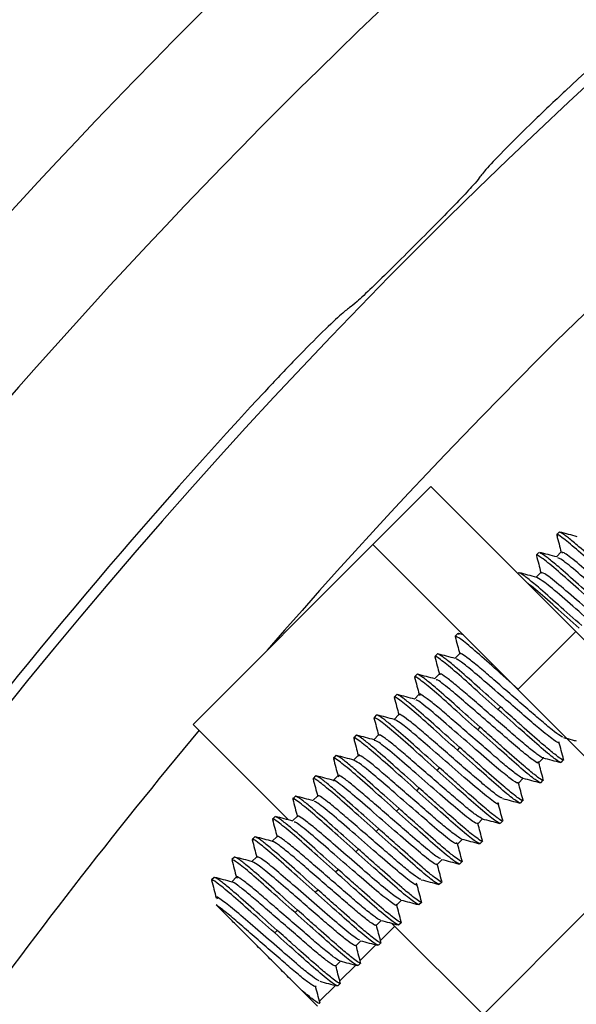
# Model space of a CAD drawing. Header units: millimetres. Extents: x 0 to 594, y 0 to 420.
# Tile 42 of 60: x 357.98 to 362.5, y 297.52 to 305.51. Entities that reach past the tile are written whole.
import ezdxf

# ---------------------------------------------------------------- set-up
doc = ezdxf.new("R2010")
doc.units = ezdxf.units.MM
doc.linetypes.add('CENTERX2', pattern=[20.32, 12.7, -2.54, 2.54, -2.54])
doc.layers.add('SLD-0', color=7, linetype='Continuous')
doc.styles.add('SLDTEXTSTYLE0', font='TXT', dxfattribs={"width": 0.75})
doc.dimstyles.new('SLDDIMSTYLE2', dxfattribs={"dimtxt": 3.5, "dimasz": 3.2, "dimexe": 0, "dimexo": 0.0625, "dimgap": 0.875, "dimtad": 1, "dimdec": 1, "dimlfac": 3, "dimrnd": 1e-09, "dimzin": 12, "dimdsep": 46, "dimtxsty": 'SLDTEXTSTYLE0', "dimsah": 1, "dimcen": 0.09, "dimadec": 0, "dimazin": 3, "dimtfac": 1, "dimtdec": 1, "dimtofl": 0, "dimtmove": 0, "dimatfit": 3, "dimfxl": 1, "dimfrac": 2, "dimtolj": 1, "dimtzin": 12, "dimarcsym": 0})

# ---------------------------------------------------------------- blocks, each defined once
blk = doc.blocks.new('_D_6')
at = {"layer": 'SLD-0', "color": 7, "transparency": 16777216}
for p, q in [((393.0035, 331.2437), (321.5046, 331.2437)), ((322.5046, 210.5237), (322.5046, 331.2437)), ((310.6812, 276.7025), (310.6812, 277.7689)), ((310.6812, 277.7689), (316.2374, 277.7689)), ((316.2374, 277.7689), (316.2374, 276.7025)), ((310.6812, 265.065), (310.6812, 263.9985)), ((316.2374, 263.9985), (316.2374, 265.065)), ((310.6812, 263.9985), (316.2374, 263.9985)), ((393.0035, 210.5237), (321.5046, 210.5237))]:
    blk.add_line(p, q, dxfattribs=at)
for points in [[(322.5046, 331.2437), (321.9546, 328.0437), (323.0546, 328.0437)], [(322.5046, 210.5237), (323.0546, 213.7237), (321.9546, 213.7237)]]:
    blk.add_solid(points, dxfattribs=at)
at = {"layer": 'SLD-0', "color": 7, "transparency": 16777216, "char_height": 3.5, "attachment_point": 1, "rotation": 90, "style": 'SLDTEXTSTYLE0'}
for s, insert in [('362.2', (317.9929, 267.7042)), ('14.26', (311.7257, 265.065)), ('%%c', (317.9929, 262.4257))]:
    blk.add_mtext(s, dxfattribs=dict(at, insert=insert))

msp = doc.modelspace()

# ---------------------------------------------------------------- linework, layer by layer
at = {"color": 7, "linetype": 'Continuous', "lineweight": 25}
for p, q in [((360.8499, 301.251), (361.3213, 301.7225)), ((361.3213, 301.7225), (362.4998, 300.5439)), ((362.3643, 301.3512), (362.3437, 301.3306)), ((359.3886, 299.7897), (360.8499, 301.251)), ((362.0284, 300.0725), (360.8499, 301.251)), ((362.1993, 301.1862), (362.1787, 301.1656)), ((362.3814, 301.1897), (362.3415, 301.1498)), ((362.0343, 301.0212), (362.0284, 301.0153)), ((362.2164, 301.0247), (362.1765, 300.9848)), ((361.5393, 300.5263), (361.5187, 300.5056)), ((361.5513, 300.5196), (361.5393, 300.5263)), ((361.5856, 300.5153), (361.5442, 300.5263)), ((362.4998, 300.5439), (362.0284, 300.0725)), ((362.4998, 300.5439), (363.6783, 299.3654)), ((361.3743, 300.3613), (361.3537, 300.3406)), ((361.5565, 300.3648), (361.5166, 300.3249)), ((361.2094, 300.1963), (361.1887, 300.1757)), ((361.3915, 300.1998), (361.3516, 300.1599)), ((361.0444, 300.0313), (361.0237, 300.0107)), ((361.2265, 300.0348), (361.1866, 299.9949)), ((363.2069, 298.894), (362.0284, 300.0725)), ((360.8794, 299.8663), (360.8587, 299.8457)), ((361.0615, 299.8698), (361.0216, 299.8299)), ((361.8664, 299.9105), (361.887, 299.9311)), ((359.3886, 299.7897), (360.1649, 299.0134)), ((361.7014, 299.7455), (361.722, 299.7661)), ((360.7144, 299.7013), (360.6938, 299.6807)), ((360.8965, 299.7048), (360.8566, 299.6649)), ((361.5364, 299.5805), (361.557, 299.6011)), ((360.5494, 299.5363), (360.5288, 299.5157)), ((360.7315, 299.5398), (360.6916, 299.4999)), ((362.1969, 299.4768), (362.2368, 299.5167)), ((362.379, 299.4803), (362.3996, 299.501)), ((361.3714, 299.4155), (361.392, 299.4361)), ((360.3844, 299.3713), (360.3638, 299.3507)), ((360.5665, 299.3748), (360.5266, 299.3349)), ((362.0319, 299.3118), (362.0718, 299.3517)), ((362.214, 299.3153), (362.2347, 299.336)), ((361.2064, 299.2505), (361.227, 299.2711)), ((360.2194, 299.2063), (360.1988, 299.1857)), ((360.4015, 299.2098), (360.3616, 299.1699)), ((362.049, 299.1503), (362.0697, 299.171)), ((361.0414, 299.0855), (361.062, 299.1062)), ((360.0544, 299.0413), (360.0338, 299.0207)), ((360.2365, 299.0448), (360.1966, 299.0049)), ((361.7019, 298.9819), (361.7418, 299.0217)), ((361.884, 298.9854), (361.9047, 299.006)), ((360.8764, 298.9205), (360.897, 298.9412)), ((358.4929, 294.18), (363.1516, 298.8387)), ((359.8894, 298.8763), (359.8688, 298.8557)), ((360.0715, 298.8798), (360.0316, 298.8399)), ((361.5369, 298.8169), (361.5768, 298.8568)), ((361.7191, 298.8204), (361.7397, 298.841)), ((360.7114, 298.7555), (360.7321, 298.7762)), ((359.7244, 298.7114), (359.7038, 298.6907)), ((359.9065, 298.7149), (359.8666, 298.675)), ((361.372, 298.6519), (361.4119, 298.6918)), ((361.5541, 298.6554), (361.5747, 298.676)), ((360.5464, 298.5906), (360.5671, 298.6112)), ((359.5594, 298.5464), (359.5388, 298.5257)), ((359.7415, 298.5499), (359.7017, 298.51)), ((361.3891, 298.4904), (361.4097, 298.511)), ((360.3814, 298.4256), (360.4021, 298.4462)), ((361.042, 298.3219), (361.0819, 298.3618)), ((360.2165, 298.2606), (360.2371, 298.2812)), ((361.2241, 298.3254), (361.2447, 298.346)), ((360.877, 298.1569), (360.9169, 298.1968)), ((360.0515, 298.0956), (360.0721, 298.1162)), ((360.9109, 298.0355), (361.0269, 298.1514)), ((361.0048, 298.1735), (361.7456, 297.4327)), ((361.0591, 298.1604), (361.0797, 298.181)), ((360.712, 297.9919), (360.7519, 298.0318)), ((360.7459, 297.8705), (360.8747, 297.9992)), ((360.8941, 297.9954), (360.9147, 298.016)), ((360.547, 297.8269), (360.5869, 297.8668)), ((360.5809, 297.7055), (360.7097, 297.8342)), ((360.7291, 297.8304), (360.7497, 297.851)), ((360.3991, 297.5004), (360.2641, 297.6355)), ((360.416, 297.5405), (360.5447, 297.6692)), ((360.5641, 297.6654), (360.5847, 297.686))]:
    msp.add_line(p, q, dxfattribs=at)
for centre, radius, start, end in [((394.0036, 270.8837), 58.7667, 92.55717, 174.912971), ((394.0036, 270.8837), 58.5, 92.55717, 175.007611), ((394.0036, 270.8837), 58.3429, 92.55717, 175.063815), ((394.0036, 270.8837), 53.3319, 90.77965, 177.08672), ((394.0036, 270.8837), 53.2914, 94.09193, 175.90807), ((394.0036, 270.8837), 58.3333, 118.931939, 151.068061), ((394.0036, 270.8837), 58, 118.954572, 151.045428), ((394.0035, 270.8837), 52.3228, 115.44798, 154.55202), ((394.0035, 270.8837), 51.8228, 115.44798, 154.55202), ((394.0036, 270.8837), 52.7398, 121.89318, 148.10683), ((394.0036, 270.8837), 52.653, 121.8985, 148.10151), ((394.0035, 270.8837), 48.9551, 117.97409, 152.02591), ((394.0035, 270.8837), 47.9557, 117.97409, 152.02591), ((394.0035, 270.8837), 46.4469, 121.4175, 132.8551), ((394.0035, 270.8837), 46.3614, 121.5704, 148.4296), ((394.0035, 270.8837), 45.0289, 121.5704, 139.05655), ((394.0035, 270.8837), 46.4469, 137.1449, 148.5825), ((394.0035, 270.8837), 45.0289, 140.14349, 148.4296)]:
    msp.add_arc(centre, radius, start, end, dxfattribs=at)
for points, knots in [([(362.4128, 304.9328), (362.3243, 304.8497), (362.1473, 304.6834), (361.9245, 304.4619), (361.7624, 304.292), (361.7298, 304.2489), (361.7135, 304.2273)], [0, 0, 0, 0, 0.249977, 0.49988, 0.749733, 1, 1, 1, 1]), ([(361.7135, 304.2273), (361.7013, 304.2112), (361.6769, 304.1789), (361.5562, 304.0508), (361.3917, 303.8821), (361.1992, 303.6883), (361.0054, 303.4958), (360.8366, 303.3312), (360.7084, 303.2104), (360.6761, 303.1859), (360.6599, 303.1737)], [0, 0, 0, 0, 0.124978, 0.249949, 0.37492, 0.499898, 0.624888, 0.749897, 0.874932, 1, 1, 1, 1]), ([(361.3612, 296.0014), (362.7667, 297.405), (365.2766, 299.9116), (367.783, 302.4216), (368.8859, 303.526)], [0, 0, 0, 0, 0.559999, 1, 1, 1, 1]), ([(360.6599, 303.1737), (360.6383, 303.1574), (360.5952, 303.1249), (360.4255, 302.963), (360.204, 302.7401), (360.0377, 302.563), (359.9544, 302.4744)], [0, 0, 0, 0, 0.249981, 0.499888, 0.749739, 1, 1, 1, 1]), ([(362.8563, 300.9004), (362.7905, 300.9591), (362.6608, 301.0745), (362.4932, 301.2235), (362.3816, 301.3126), (362.3341, 301.3451), (362.3477, 301.3229), (362.3506, 301.3182)], [0, 0, 0, 0, 0.236484, 0.465594, 0.704149, 0.936595, 1, 1, 1, 1]), ([(362.3437, 301.3255), (362.35, 301.3018), (362.3621, 301.2561), (362.3742, 301.2104), (362.3801, 301.1884)], [0, 0, 0, 0, 0.517399, 1, 1, 1, 1]), ([(362.8769, 300.9211), (362.8121, 300.9788), (362.6824, 301.0943), (362.5514, 301.2104), (362.4632, 301.2848), (362.3912, 301.3418), (362.3744, 301.3477), (362.3643, 301.3512)], [0, 0, 0, 0, 0.2482912, 0.496537, 0.5864274, 0.7521068, 1, 1, 1, 1]), ([(362.5108, 301.3137), (362.4872, 301.3199), (362.4399, 301.3325), (362.3926, 301.3451), (362.3689, 301.3514)], [0, 0, 0, 0, 0.499799, 1, 1, 1, 1]), ([(362.1783, 301.1619), (362.1846, 301.1382), (362.1969, 301.0921), (362.2091, 301.0459), (362.2151, 301.0234)], [0, 0, 0, 0, 0.512431, 1, 1, 1, 1]), ([(362.6913, 300.7354), (362.6253, 300.7942), (362.4953, 300.9099), (362.3299, 301.0567), (362.2098, 301.1544), (362.189, 301.1619), (362.1787, 301.1656)], [0, 0, 0, 0, 0.252493, 0.497113, 0.751818, 1, 1, 1, 1]), ([(362.345, 301.1489), (362.3214, 301.1552), (362.274, 301.1677), (362.2267, 301.1803), (362.203, 301.1866)], [0, 0, 0, 0, 0.49977, 1, 1, 1, 1]), ([(362.712, 300.7561), (362.6471, 300.8138), (362.5175, 300.9293), (362.3864, 301.0455), (362.2984, 301.1197), (362.2328, 301.1718), (362.2176, 301.1775), (362.2094, 301.1806)], [0, 0, 0, 0, 0.262765, 0.525482, 0.620613, 0.79595, 1, 1, 1, 1]), ([(363.2165, 300.5147), (363.2069, 300.518), (363.1848, 300.5255), (363.0525, 300.6332), (362.8685, 300.7941), (362.6669, 300.9682), (362.4983, 301.1142), (362.3891, 301.197), (362.3871, 301.1843), (362.3862, 301.1786)], [0, 0, 0, 0, 0.115912, 0.268271, 0.417033, 0.570316, 0.71835, 0.871945, 1, 1, 1, 1]), ([(363.1839, 300.4755), (363.1813, 300.4711), (363.1758, 300.4617), (363.0619, 300.549), (362.8919, 300.6966), (362.6916, 300.8695), (362.5104, 301.0279), (362.382, 301.132), (362.3612, 301.1385), (362.3525, 301.1413)], [0, 0, 0, 0, 0.135226, 0.288287, 0.435725, 0.588635, 0.736679, 0.888724, 1, 1, 1, 1]), ([(362.547, 300.5911), (362.4821, 300.6488), (362.3524, 300.7643), (362.2215, 300.8805), (362.1333, 300.9548), (362.0612, 301.0118), (362.0444, 301.0177), (362.0343, 301.0212)], [0, 0, 0, 0, 0.248291, 0.496537, 0.586427, 0.752107, 1, 1, 1, 1]), ([(362.181, 300.9836), (362.1574, 300.9899), (362.1101, 301.0024), (362.0629, 301.015), (362.0393, 301.0213)], [0, 0, 0, 0, 0.499828, 1, 1, 1, 1]), ([(363.0483, 300.3522), (363.0424, 300.3531), (363.0269, 300.3555), (362.9065, 300.4519), (362.7276, 300.6082), (362.5253, 300.7828), (362.3508, 300.9347), (362.2306, 301.0279), (362.2221, 301.021), (362.2181, 301.0177)], [0, 0, 0, 0, 0.094558, 0.249032, 0.398653, 0.553666, 0.703019, 0.857947, 1, 1, 1, 1]), ([(362.5263, 300.5705), (362.4609, 300.6286), (362.3322, 300.7431), (362.1829, 300.8765), (362.1285, 300.9195), (362.1082, 300.9355)], [0, 0, 0, 0, 0.392554, 0.772868, 1, 1, 1, 1]), ([(363.0134, 300.316), (363.0151, 300.309), (363.0194, 300.2915), (362.9265, 300.3601), (362.768, 300.4956), (362.57, 300.6672), (362.381, 300.8319), (362.2329, 300.9555), (362.199, 300.9729), (362.1826, 300.9814)], [0, 0, 0, 0, 0.101494, 0.255073, 0.403871, 0.556535, 0.706835, 0.857894, 1, 1, 1, 1]), ([(361.5183, 300.502), (361.5246, 300.4784), (361.5369, 300.4322), (361.5491, 300.386), (361.5551, 300.3634)], [0, 0, 0, 0, 0.512254, 1, 1, 1, 1]), ([(362.0314, 300.0755), (361.9653, 300.1342), (361.8354, 300.2499), (361.67, 300.3967), (361.5498, 300.4944), (361.529, 300.5019), (361.5187, 300.5056)], [0, 0, 0, 0, 0.252493, 0.497113, 0.751818, 1, 1, 1, 1]), ([(361.8664, 299.9105), (361.8005, 299.9691), (361.6708, 300.0845), (361.5032, 300.2336), (361.3918, 300.3224), (361.3443, 300.3552), (361.3572, 300.3339), (361.3597, 300.3298)], [0, 0, 0, 0, 0.238427, 0.46942, 0.709935, 0.944292, 1, 1, 1, 1]), ([(361.887, 299.9311), (361.8222, 299.9889), (361.6925, 300.1044), (361.5615, 300.2205), (361.4733, 300.2949), (361.4012, 300.3519), (361.3844, 300.3577), (361.3743, 300.3613)], [0, 0, 0, 0, 0.248291, 0.496537, 0.586427, 0.752107, 1, 1, 1, 1]), ([(361.5202, 300.3239), (361.4965, 300.3302), (361.4492, 300.3427), (361.4019, 300.3553), (361.3782, 300.3616)], [0, 0, 0, 0, 0.499767, 1, 1, 1, 1]), ([(362.3945, 299.6863), (362.3891, 299.6878), (362.3761, 299.6915), (362.3107, 299.7405), (362.2133, 299.8212), (362.0937, 299.9255), (361.9619, 300.0394), (361.832, 300.1518), (361.7179, 300.2509), (361.6257, 300.3257), (361.5707, 300.3627), (361.5496, 300.3734), (361.5567, 300.3604), (361.5573, 300.3594)], [0, 0, 0, 0, 0.072526, 0.176731, 0.278703, 0.378435, 0.482293, 0.585422, 0.684708, 0.787797, 0.891678, 0.991447, 1, 1, 1, 1]), ([(361.3534, 300.3365), (361.3597, 300.3128), (361.372, 300.2668), (361.3842, 300.2208), (361.3901, 300.1984)], [0, 0, 0, 0, 0.5143653, 1, 1, 1, 1]), ([(362.3585, 299.6504), (362.36, 299.6474), (362.3702, 299.6282), (362.3252, 299.6568), (362.2179, 299.7402), (362.0782, 299.862), (361.9209, 299.9978), (361.7497, 300.1467), (361.6147, 300.2612), (361.5391, 300.3176), (361.529, 300.3183), (361.5254, 300.3186)], [0, 0, 0, 0, 0.025484, 0.167416, 0.31241, 0.422196, 0.536379, 0.679935, 0.821162, 0.936092, 1, 1, 1, 1]), ([(361.7014, 299.7455), (361.6355, 299.8041), (361.5058, 299.9195), (361.3382, 300.0685), (361.2267, 300.1576), (361.1792, 300.1902), (361.1926, 300.1681), (361.1955, 300.1635)], [0, 0, 0, 0, 0.2367718, 0.4661606, 0.7050063, 0.9377353, 1, 1, 1, 1]), ([(361.722, 299.7661), (361.6572, 299.8239), (361.5275, 299.9394), (361.3965, 300.0555), (361.3083, 300.1299), (361.2362, 300.1869), (361.2194, 300.1928), (361.2094, 300.1963)], [0, 0, 0, 0, 0.248291, 0.496537, 0.586427, 0.752107, 1, 1, 1, 1]), ([(361.3558, 300.1588), (361.3322, 300.165), (361.2849, 300.1776), (361.2377, 300.1901), (361.2141, 300.1964)], [0, 0, 0, 0, 0.49984, 1, 1, 1, 1]), ([(362.2339, 299.5223), (362.234, 299.5203), (362.2346, 299.5126), (362.1951, 299.5384), (362.1182, 299.5973), (362.0118, 299.6881), (361.8873, 299.7963), (361.7542, 299.9114), (361.6283, 300.0206), (361.5203, 300.1132), (361.4393, 300.1763), (361.393, 300.2062), (361.3935, 300.1963), (361.3937, 300.1919)], [0, 0, 0, 0, 0.035046, 0.133795, 0.233926, 0.330387, 0.42785, 0.528122, 0.626039, 0.72213, 0.822129, 0.921213, 1, 1, 1, 1]), ([(361.1887, 300.1707), (361.195, 300.147), (361.2071, 300.1013), (361.2193, 300.0555), (361.2251, 300.0334)], [0, 0, 0, 0, 0.517071, 1, 1, 1, 1]), ([(362.1916, 299.4878), (362.1939, 299.4834), (362.2032, 299.4652), (362.161, 299.4917), (362.0644, 299.5657), (361.9238, 299.6877), (361.7616, 299.828), (361.5998, 299.9683), (361.4605, 300.0876), (361.3715, 300.1565), (361.3663, 300.1512), (361.3649, 300.1498)], [0, 0, 0, 0, 0.040419, 0.166087, 0.294549, 0.417897, 0.545682, 0.672722, 0.796495, 0.9476, 1, 1, 1, 1]), ([(361.557, 299.6011), (361.4922, 299.6589), (361.3625, 299.7744), (361.2315, 299.8905), (361.1433, 299.9649), (361.0712, 300.0219), (361.0544, 300.0278), (361.0444, 300.0313)], [0, 0, 0, 0, 0.248291, 0.496537, 0.586427, 0.752107, 1, 1, 1, 1]), ([(361.1905, 299.9938), (361.1669, 300.0001), (361.1196, 300.0127), (361.0723, 300.0252), (361.0486, 300.0315)], [0, 0, 0, 0, 0.4997931, 1, 1, 1, 1]), ([(362.0643, 299.3568), (362.063, 299.3562), (362.0579, 299.354), (362.0084, 299.3893), (361.9216, 299.4585), (361.8086, 299.5565), (361.6799, 299.6679), (361.5474, 299.7824), (361.4266, 299.8877), (361.3256, 299.9723), (361.2559, 300.0239), (361.2232, 300.0427), (361.2288, 300.0291), (361.2307, 300.0245)], [0, 0, 0, 0, 0.036385, 0.139114, 0.241544, 0.339957, 0.44181, 0.544869, 0.64402, 0.744603, 0.847869, 0.948497, 1, 1, 1, 1]), ([(361.5364, 299.5805), (361.4705, 299.6391), (361.3408, 299.7545), (361.1732, 299.9036), (361.0618, 299.9924), (361.0143, 300.0252), (361.0273, 300.0038), (361.0299, 299.9996)], [0, 0, 0, 0, 0.238141, 0.468857, 0.709084, 0.94316, 1, 1, 1, 1]), ([(361.0235, 300.0064), (361.0298, 299.9827), (361.042, 299.9368), (361.0542, 299.8908), (361.0601, 299.8684)], [0, 0, 0, 0, 0.513928, 1, 1, 1, 1]), ([(362.0257, 299.3234), (362.0275, 299.3177), (362.0326, 299.3023), (361.9738, 299.3424), (361.8563, 299.437), (361.6859, 299.5861), (361.4845, 299.7599), (361.3105, 299.9109), (361.2055, 299.9931), (361.2018, 299.9855), (361.2009, 299.9837)], [0, 0, 0, 0, 0.073377, 0.201197, 0.328963, 0.475318, 0.626751, 0.784262, 0.94751, 1, 1, 1, 1]), ([(361.025, 299.829), (361.0013, 299.8353), (360.954, 299.8478), (360.9067, 299.8604), (360.883, 299.8667)], [0, 0, 0, 0, 0.499792, 1, 1, 1, 1]), ([(361.8996, 299.1915), (361.8948, 299.1926), (361.8827, 299.1956), (361.8189, 299.2431), (361.7225, 299.3226), (361.6035, 299.4263), (361.472, 299.5401), (361.3418, 299.6527), (361.2269, 299.7526), (361.1337, 299.8284), (361.077, 299.8671), (361.055, 299.8783), (361.0623, 299.8647), (361.0633, 299.8629)], [0, 0, 0, 0, 0.069655, 0.173406, 0.275134, 0.374338, 0.477685, 0.580512, 0.679397, 0.781923, 0.885442, 0.984935, 1, 1, 1, 1]), ([(362.379, 299.4803), (362.3687, 299.484), (362.3479, 299.4915), (362.2278, 299.5892), (362.0624, 299.736), (361.9324, 299.8517), (361.8664, 299.9105)], [0, 0, 0, 0, 0.248182, 0.5028868, 0.7475067, 1, 1, 1, 1]), ([(362.3937, 299.5117), (362.3962, 299.5076), (362.4064, 299.491), (362.3801, 299.5073), (362.328, 299.5452), (362.2332, 299.6233), (362.1179, 299.7256), (361.995, 299.835), (361.929, 299.8937), (361.887, 299.9311)], [0, 0, 0, 0, 0.055306, 0.221747, 0.358501, 0.530668, 0.761084, 0.848064, 1, 1, 1, 1]), ([(360.8584, 299.842), (360.8646, 299.8183), (360.8769, 299.7722), (360.8892, 299.726), (360.8951, 299.7035)], [0, 0, 0, 0, 0.512693, 1, 1, 1, 1]), ([(361.3714, 299.4155), (361.3054, 299.4743), (361.1754, 299.59), (361.01, 299.7368), (360.8898, 299.8345), (360.869, 299.842), (360.8587, 299.8457)], [0, 0, 0, 0, 0.2524933, 0.4971132, 0.751818, 1, 1, 1, 1]), ([(361.392, 299.4361), (361.3272, 299.4939), (361.1975, 299.6094), (361.0664, 299.7256), (360.9785, 299.7998), (360.9128, 299.8519), (360.8976, 299.8576), (360.8893, 299.8607)], [0, 0, 0, 0, 0.262576, 0.525105, 0.620167, 0.795378, 1, 1, 1, 1]), ([(361.8651, 299.1541), (361.866, 299.1527), (361.8814, 299.1285), (361.8355, 299.1586), (361.7146, 299.2514), (361.5198, 299.4222), (361.3231, 299.5918), (361.1682, 299.7265), (361.0618, 299.8111), (361.0378, 299.8219), (361.0263, 299.8271)], [0, 0, 0, 0, 0.009093, 0.15474, 0.316115, 0.472661, 0.634338, 0.756906, 0.884326, 1, 1, 1, 1]), ([(362.214, 299.3153), (362.2038, 299.319), (362.1829, 299.3265), (362.0628, 299.4242), (361.8974, 299.571), (361.7674, 299.6867), (361.7014, 299.7455)], [0, 0, 0, 0, 0.248182, 0.5028868, 0.7475067, 1, 1, 1, 1]), ([(362.2283, 299.3473), (362.231, 299.3429), (362.2415, 299.326), (362.2151, 299.3422), (362.163, 299.3802), (362.0683, 299.4583), (361.9529, 299.5606), (361.8301, 299.67), (361.764, 299.7288), (361.722, 299.7661)], [0, 0, 0, 0, 0.0583, 0.224214, 0.360534, 0.532155, 0.761841, 0.848545, 1, 1, 1, 1]), ([(361.2064, 299.2505), (361.1405, 299.3091), (361.0109, 299.4245), (360.8432, 299.5736), (360.7318, 299.6625), (360.6843, 299.6952), (360.6973, 299.6738), (360.6999, 299.6696)], [0, 0, 0, 0, 0.2381403, 0.4688549, 0.709081, 0.9431551, 1, 1, 1, 1]), ([(360.6935, 299.6764), (360.6998, 299.6527), (360.712, 299.6068), (360.7242, 299.5608), (360.7301, 299.5385)], [0, 0, 0, 0, 0.514664, 1, 1, 1, 1]), ([(361.227, 299.2711), (361.1622, 299.3289), (361.0325, 299.4444), (360.9015, 299.5605), (360.8133, 299.6349), (360.7413, 299.6919), (360.7244, 299.6978), (360.7144, 299.7013)], [0, 0, 0, 0, 0.2482912, 0.496537, 0.5864274, 0.7521068, 1, 1, 1, 1]), ([(360.8613, 299.6637), (360.8376, 299.6699), (360.7903, 299.6825), (360.743, 299.695), (360.7194, 299.7013)], [0, 0, 0, 0, 0.499806, 1, 1, 1, 1]), ([(361.701, 298.9886), (361.6969, 298.9852), (361.6883, 298.9783), (361.5689, 299.0708), (361.3962, 299.2211), (361.1958, 299.394), (361.0161, 299.5511), (360.8863, 299.655), (360.8678, 299.6583), (360.8592, 299.6598)], [0, 0, 0, 0, 0.139209, 0.287621, 0.430643, 0.579099, 0.722484, 0.870289, 1, 1, 1, 1]), ([(361.7377, 299.0231), (361.7271, 299.0283), (361.7055, 299.0388), (361.6259, 299.1004), (361.5215, 299.189), (361.3972, 299.2971), (361.2642, 299.412), (361.1378, 299.5217), (361.029, 299.6152), (360.9468, 299.6795), (360.899, 299.7108), (360.8986, 299.7017), (360.8984, 299.6976)], [0, 0, 0, 0, 0.100046, 0.20391, 0.304112, 0.404953, 0.508904, 0.610614, 0.71011, 0.813719, 0.916585, 1, 1, 1, 1]), ([(362.3999, 299.5051), (362.3936, 299.5287), (362.3811, 299.576), (362.3685, 299.6232), (362.3623, 299.6468)], [0, 0, 0, 0, 0.50017, 1, 1, 1, 1]), ([(362.3978, 299.6828), (362.4215, 299.6765), (362.4563, 299.6673), (362.4911, 299.658), (362.5023, 299.655)], [0, 0, 0, 0, 0.679103, 1, 1, 1, 1]), ([(362.049, 299.1503), (362.0388, 299.154), (362.0179, 299.1615), (361.8978, 299.2593), (361.7324, 299.406), (361.6024, 299.5217), (361.5364, 299.5805)], [0, 0, 0, 0, 0.248182, 0.502887, 0.747507, 1, 1, 1, 1]), ([(362.0641, 299.181), (362.0664, 299.1772), (362.0763, 299.161), (362.05, 299.1773), (361.998, 299.2152), (361.9032, 299.2933), (361.7879, 299.3956), (361.6651, 299.505), (361.599, 299.5638), (361.557, 299.6011)], [0, 0, 0, 0, 0.051676, 0.218757, 0.356036, 0.528864, 0.760166, 0.84748, 1, 1, 1, 1]), ([(361.0414, 299.0855), (360.9755, 299.1441), (360.8459, 299.2596), (360.6783, 299.4085), (360.5667, 299.4976), (360.5192, 299.5302), (360.5328, 299.508), (360.5357, 299.5033)], [0, 0, 0, 0, 0.23646, 0.465547, 0.704079, 0.936501, 1, 1, 1, 1]), ([(360.5288, 299.5106), (360.5351, 299.4869), (360.5472, 299.4412), (360.5593, 299.3955), (360.5652, 299.3735)], [0, 0, 0, 0, 0.517517, 1, 1, 1, 1]), ([(361.062, 299.1062), (360.9972, 299.1639), (360.8675, 299.2794), (360.7365, 299.3955), (360.6483, 299.4699), (360.5763, 299.5269), (360.5595, 299.5328), (360.5494, 299.5363)], [0, 0, 0, 0, 0.248291, 0.496537, 0.586427, 0.752107, 1, 1, 1, 1]), ([(360.6954, 299.4989), (360.6717, 299.5052), (360.6244, 299.5178), (360.577, 299.5303), (360.5534, 299.5366)], [0, 0, 0, 0, 0.499768, 1, 1, 1, 1]), ([(361.5293, 298.8299), (361.5301, 298.8235), (361.5321, 298.808), (361.4342, 298.881), (361.2727, 299.0198), (361.074, 299.1918), (360.8868, 299.3552), (360.7431, 299.4742), (360.7127, 299.4886), (360.6982, 299.4955)], [0, 0, 0, 0, 0.107821, 0.261319, 0.409649, 0.562426, 0.712032, 0.86339, 1, 1, 1, 1]), ([(361.5688, 298.8615), (361.5679, 298.861), (361.5634, 298.8587), (361.516, 298.8925), (361.4306, 298.9602), (361.3182, 299.0575), (361.19, 299.1686), (361.0574, 299.2832), (360.9359, 299.389), (360.8339, 299.4746), (360.7629, 299.5276), (360.7289, 299.5476), (360.7339, 299.5346), (360.7356, 299.5301)], [0, 0, 0, 0, 0.027523, 0.130991, 0.234365, 0.333626, 0.436155, 0.540105, 0.640235, 0.741433, 0.845534, 0.947175, 1, 1, 1, 1]), ([(362.2348, 299.3404), (362.2286, 299.3641), (362.2163, 299.41), (362.2042, 299.4559), (362.1983, 299.4782)], [0, 0, 0, 0, 0.5152471, 1, 1, 1, 1]), ([(362.2321, 299.518), (362.2557, 299.5117), (362.303, 299.4992), (362.3503, 299.4866), (362.3739, 299.4803)], [0, 0, 0, 0, 0.499814, 1, 1, 1, 1]), ([(361.884, 298.9854), (361.8738, 298.9891), (361.8529, 298.9966), (361.7328, 299.0943), (361.5674, 299.241), (361.4374, 299.3567), (361.3714, 299.4155)], [0, 0, 0, 0, 0.248182, 0.5028868, 0.7475067, 1, 1, 1, 1]), ([(361.8978, 299.0182), (361.9008, 299.0135), (361.9116, 298.9961), (361.8852, 299.0122), (361.833, 299.0502), (361.7383, 299.1283), (361.6229, 299.2307), (361.5001, 299.34), (361.434, 299.3988), (361.392, 299.4361)], [0, 0, 0, 0, 0.0625961, 0.2277529, 0.3634509, 0.5342892, 0.7629276, 0.8492363, 1, 1, 1, 1]), ([(360.3634, 299.3469), (360.3697, 299.3232), (360.382, 299.2771), (360.3942, 299.231), (360.4002, 299.2085)], [0, 0, 0, 0, 0.51262, 1, 1, 1, 1]), ([(360.8764, 298.9205), (360.8104, 298.9793), (360.6804, 299.095), (360.515, 299.2418), (360.3949, 299.3395), (360.374, 299.347), (360.3638, 299.3507)], [0, 0, 0, 0, 0.252493, 0.497113, 0.751818, 1, 1, 1, 1]), ([(360.897, 298.9412), (360.8322, 298.9989), (360.7025, 299.1144), (360.5715, 299.2305), (360.4833, 299.3049), (360.4113, 299.3619), (360.3945, 299.3678), (360.3844, 299.3713)], [0, 0, 0, 0, 0.248291, 0.496537, 0.586427, 0.752107, 1, 1, 1, 1]), ([(360.5305, 299.3339), (360.5068, 299.3402), (360.4596, 299.3527), (360.4124, 299.3653), (360.3887, 299.3715)], [0, 0, 0, 0, 0.49984, 1, 1, 1, 1]), ([(361.3637, 298.6603), (361.365, 298.6568), (361.3713, 298.6402), (361.295, 298.6961), (361.1476, 298.8196), (360.9529, 298.989), (360.7565, 299.1597), (360.609, 299.2837), (360.5313, 299.3425), (360.5334, 299.3318), (360.5335, 299.3311)], [0, 0, 0, 0, 0.042958, 0.202106, 0.358142, 0.515765, 0.673758, 0.82944, 0.988812, 1, 1, 1, 1]), ([(361.4004, 298.7007), (361.3976, 298.7), (361.3891, 298.698), (361.3006, 298.7658), (361.1694, 298.8784), (361.0266, 299.0023), (360.894, 299.1168), (360.7723, 299.2228), (360.6701, 299.3087), (360.5985, 299.3622), (360.5638, 299.3826), (360.5689, 299.3693), (360.5707, 299.3644)], [0, 0, 0, 0, 0.0657617, 0.2026631, 0.334501, 0.4360924, 0.5391602, 0.6384849, 0.7387394, 0.8419367, 0.942762, 1, 1, 1, 1]), ([(362.0701, 299.1747), (362.0638, 299.1983), (362.0515, 299.2445), (362.0392, 299.2907), (362.0333, 299.3132)], [0, 0, 0, 0, 0.512693, 1, 1, 1, 1]), ([(362.0684, 299.3526), (362.092, 299.3464), (362.1393, 299.3338), (362.1866, 299.3213), (362.2102, 299.315)], [0, 0, 0, 0, 0.4998114, 1, 1, 1, 1]), ([(361.7191, 298.8204), (361.7088, 298.8241), (361.688, 298.8316), (361.5678, 298.9293), (361.4024, 299.0761), (361.2724, 299.1918), (361.2064, 299.2505)], [0, 0, 0, 0, 0.248182, 0.502887, 0.747507, 1, 1, 1, 1]), ([(361.7336, 298.8518), (361.7362, 298.8477), (361.7464, 298.831), (361.7201, 298.8473), (361.668, 298.8852), (361.5733, 298.9633), (361.4579, 299.0657), (361.3351, 299.175), (361.269, 299.2338), (361.227, 299.2711)], [0, 0, 0, 0, 0.055759, 0.222121, 0.358808, 0.530893, 0.761199, 0.848137, 1, 1, 1, 1]), ([(360.7114, 298.7555), (360.6456, 298.8142), (360.5159, 298.9295), (360.3482, 299.0786), (360.237, 299.1674), (360.1894, 299.2003), (360.2022, 299.1793), (360.2045, 299.1754)], [0, 0, 0, 0, 0.239013, 0.470574, 0.711681, 0.946613, 1, 1, 1, 1]), ([(360.1984, 299.1818), (360.2047, 299.1582), (360.217, 299.1121), (360.2292, 299.0659), (360.2352, 299.0435)], [0, 0, 0, 0, 0.5134691, 1, 1, 1, 1]), ([(360.7321, 298.7762), (360.6672, 298.8339), (360.5375, 298.9494), (360.4066, 299.0655), (360.3183, 299.1399), (360.2463, 299.1969), (360.2295, 299.2028), (360.2194, 299.2063)], [0, 0, 0, 0, 0.248291, 0.496537, 0.586427, 0.752107, 1, 1, 1, 1]), ([(360.3656, 299.1689), (360.3419, 299.1752), (360.2946, 299.1877), (360.2474, 299.2003), (360.2237, 299.2066)], [0, 0, 0, 0, 0.499803, 1, 1, 1, 1]), ([(361.1994, 298.4996), (361.2024, 298.4945), (361.2161, 298.4702), (361.1544, 298.5129), (361.0198, 298.6218), (360.8311, 298.787), (360.6319, 298.9592), (360.4707, 299.0979), (360.378, 299.1693), (360.3749, 299.162), (360.3742, 299.1604)], [0, 0, 0, 0, 0.041198, 0.193565, 0.346521, 0.497029, 0.651273, 0.800668, 0.955491, 1, 1, 1, 1]), ([(361.239, 298.5319), (361.235, 298.5326), (361.2242, 298.5346), (361.163, 298.5799), (361.0681, 298.6579), (360.95, 298.7608), (360.8188, 298.8742), (360.6881, 298.9872), (360.5723, 299.088), (360.4778, 299.1654), (360.419, 299.2061), (360.3956, 299.2184), (360.4026, 299.2049), (360.4037, 299.2028)], [0, 0, 0, 0, 0.063385, 0.167392, 0.269642, 0.369004, 0.47253, 0.575809, 0.675021, 0.777648, 0.881546, 0.981534, 1, 1, 1, 1]), ([(361.9047, 299.011), (361.8984, 299.0347), (361.8858, 299.0819), (361.8733, 299.1292), (361.8671, 299.1528)], [0, 0, 0, 0, 0.50018, 1, 1, 1, 1]), ([(361.9031, 299.1877), (361.9268, 299.1814), (361.9741, 299.1689), (362.0215, 299.1563), (362.0451, 299.15)], [0, 0, 0, 0, 0.499765, 1, 1, 1, 1]), ([(361.5541, 298.6554), (361.5438, 298.6591), (361.523, 298.6666), (361.4028, 298.7643), (361.2374, 298.9111), (361.1074, 299.0268), (361.0414, 299.0855)], [0, 0, 0, 0, 0.248182, 0.5028868, 0.7475067, 1, 1, 1, 1]), ([(361.5689, 298.6863), (361.5714, 298.6824), (361.5814, 298.666), (361.5551, 298.6823), (361.503, 298.7202), (361.4083, 298.7983), (361.2929, 298.9007), (361.1701, 299.01), (361.104, 299.0688), (361.062, 299.1062)], [0, 0, 0, 0, 0.053203, 0.220015, 0.357073, 0.529623, 0.760552, 0.847726, 1, 1, 1, 1]), ([(360.5464, 298.5906), (360.4806, 298.6492), (360.3509, 298.7646), (360.1833, 298.9136), (360.0718, 299.0025), (360.0243, 299.0352), (360.0375, 299.0137), (360.0401, 299.0094)], [0, 0, 0, 0, 0.23779, 0.468166, 0.708039, 0.941769, 1, 1, 1, 1]), ([(360.0336, 299.0163), (360.0399, 298.9926), (360.0521, 298.9467), (360.0643, 298.9008), (360.0702, 298.8785)], [0, 0, 0, 0, 0.515147, 1, 1, 1, 1]), ([(360.2, 299.004), (360.1764, 299.0103), (360.129, 299.0229), (360.0817, 299.0354), (360.0581, 299.0417)], [0, 0, 0, 0, 0.49978, 1, 1, 1, 1]), ([(360.5671, 298.6112), (360.5022, 298.6689), (360.3726, 298.7844), (360.2415, 298.9006), (360.1535, 298.9748), (360.0879, 299.0269), (360.0726, 299.0327), (360.0644, 299.0358)], [0, 0, 0, 0, 0.2625496, 0.5250511, 0.6201036, 0.7952973, 1, 1, 1, 1]), ([(361.0394, 298.3298), (361.0406, 298.3279), (361.0565, 298.303), (361.0086, 298.3349), (360.8905, 298.4259), (360.709, 298.585), (360.5089, 298.7574), (360.336, 298.9081), (360.225, 298.9957), (360.2139, 298.9945), (360.2101, 298.9941)], [0, 0, 0, 0, 0.011995, 0.161391, 0.314656, 0.463002, 0.616795, 0.764941, 0.918541, 1, 1, 1, 1]), ([(361.0768, 298.3642), (361.062, 298.3718), (361.0317, 298.3873), (360.9064, 298.4896), (360.7448, 298.6308), (360.5665, 298.7845), (360.4189, 298.9134), (360.3138, 298.9995), (360.2545, 299.0408), (360.2307, 299.0533), (360.2378, 299.0397), (360.239, 299.0374)], [0, 0, 0, 0, 0.130305, 0.267179, 0.400544, 0.538901, 0.672062, 0.774851, 0.87898, 0.979231, 1, 1, 1, 1]), ([(361.7376, 299.0229), (361.7613, 299.0166), (361.8086, 299.0041), (361.8559, 298.9915), (361.8795, 298.9852)], [0, 0, 0, 0, 0.4998, 1, 1, 1, 1]), ([(361.3891, 298.4904), (361.3788, 298.4941), (361.358, 298.5016), (361.2378, 298.5993), (361.0724, 298.7461), (360.9424, 298.8618), (360.8764, 298.9205)], [0, 0, 0, 0, 0.248182, 0.502887, 0.747507, 1, 1, 1, 1]), ([(361.4031, 298.5228), (361.406, 298.5182), (361.4166, 298.5011), (361.3902, 298.5172), (361.338, 298.5553), (361.2433, 298.6333), (361.128, 298.7357), (361.0051, 298.845), (360.939, 298.9038), (360.897, 298.9412)], [0, 0, 0, 0, 0.060337, 0.225892, 0.361917, 0.533167, 0.762356, 0.848873, 1, 1, 1, 1]), ([(361.74, 298.8452), (361.7337, 298.8688), (361.7214, 298.9148), (361.7092, 298.9609), (361.7033, 298.9832)], [0, 0, 0, 0, 0.514416, 1, 1, 1, 1]), ([(360.3814, 298.4256), (360.3156, 298.4842), (360.1859, 298.5996), (360.0183, 298.7486), (359.9067, 298.8376), (359.8592, 298.8702), (359.8727, 298.8482), (359.8756, 298.8436)], [0, 0, 0, 0, 0.2367791, 0.4661749, 0.7050279, 0.9377641, 1, 1, 1, 1]), ([(359.8688, 298.8508), (359.875, 298.8271), (359.8872, 298.7814), (359.8993, 298.7356), (359.9052, 298.7135)], [0, 0, 0, 0, 0.5166033, 1, 1, 1, 1]), ([(360.4021, 298.4462), (360.3372, 298.5039), (360.2075, 298.6194), (360.0766, 298.7356), (359.9884, 298.8099), (359.9163, 298.8669), (359.8995, 298.8728), (359.8894, 298.8763)], [0, 0, 0, 0, 0.248291, 0.496537, 0.586427, 0.752107, 1, 1, 1, 1]), ([(360.0363, 298.8387), (360.0127, 298.845), (359.9654, 298.8575), (359.9181, 298.8701), (359.8945, 298.8764)], [0, 0, 0, 0, 0.4998139, 1, 1, 1, 1]), ([(360.8747, 298.1648), (360.875, 298.1604), (360.8757, 298.1504), (360.8306, 298.1794), (360.751, 298.2411), (360.6445, 298.3323), (360.5202, 298.4402), (360.388, 298.5545), (360.2636, 298.6625), (360.1567, 298.754), (360.0778, 298.8151), (360.0356, 298.8431), (360.035, 298.8362), (360.0348, 298.8341)], [0, 0, 0, 0, 0.07752, 0.175785, 0.275068, 0.37055, 0.467522, 0.56704, 0.664046, 0.759501, 0.858774, 0.957063, 1, 1, 1, 1]), ([(360.9128, 298.1985), (360.9033, 298.2028), (360.8836, 298.2117), (360.8067, 298.2707), (360.7038, 298.3577), (360.5805, 298.465), (360.4477, 298.5798), (360.3204, 298.6901), (360.2103, 298.785), (360.126, 298.8515), (360.0747, 298.8857), (360.073, 298.8773), (360.0722, 298.8734)], [0, 0, 0, 0, 0.095959, 0.199178, 0.299055, 0.398854, 0.502063, 0.60338, 0.702022, 0.804796, 0.907174, 1, 1, 1, 1]), ([(361.5724, 298.8579), (361.596, 298.8517), (361.6433, 298.8392), (361.6905, 298.8266), (361.7141, 298.8203)], [0, 0, 0, 0, 0.499833, 1, 1, 1, 1]), ([(361.2241, 298.3254), (361.2138, 298.3291), (361.193, 298.3366), (361.0728, 298.4343), (360.9074, 298.5811), (360.7774, 298.6968), (360.7114, 298.7555)], [0, 0, 0, 0, 0.248182, 0.502887, 0.747507, 1, 1, 1, 1]), ([(361.2391, 298.3562), (361.2414, 298.3523), (361.2514, 298.336), (361.2251, 298.3524), (361.1731, 298.3902), (361.0783, 298.4683), (360.963, 298.5707), (360.8401, 298.68), (360.7741, 298.7388), (360.7321, 298.7762)], [0, 0, 0, 0, 0.052434, 0.219381, 0.35655, 0.529241, 0.760358, 0.847602, 1, 1, 1, 1]), ([(361.575, 298.6799), (361.5687, 298.7035), (361.5565, 298.7496), (361.5443, 298.7957), (361.5383, 298.8182)], [0, 0, 0, 0, 0.512796, 1, 1, 1, 1]), ([(359.7034, 298.6871), (359.7097, 298.6634), (359.722, 298.6173), (359.7342, 298.5711), (359.7402, 298.5485)], [0, 0, 0, 0, 0.512231, 1, 1, 1, 1]), ([(360.2165, 298.2606), (360.1504, 298.3193), (360.0205, 298.435), (359.8551, 298.5818), (359.7349, 298.6795), (359.7141, 298.687), (359.7038, 298.6907)], [0, 0, 0, 0, 0.252493, 0.497113, 0.751818, 1, 1, 1, 1]), ([(360.2371, 298.2812), (360.1722, 298.339), (360.0426, 298.4545), (359.9116, 298.5706), (359.8234, 298.645), (359.7513, 298.7019), (359.7345, 298.7078), (359.7244, 298.7114)], [0, 0, 0, 0, 0.248291, 0.496537, 0.586427, 0.752107, 1, 1, 1, 1]), ([(359.8705, 298.6739), (359.8469, 298.6802), (359.7995, 298.6928), (359.7522, 298.7053), (359.7285, 298.7116)], [0, 0, 0, 0, 0.499772, 1, 1, 1, 1]), ([(360.712, 297.9971), (360.7105, 297.9938), (360.7073, 297.9869), (360.654, 298.0229), (360.5688, 298.0904), (360.4588, 298.1854), (360.3321, 298.2952), (360.1861, 298.4213), (360.0395, 298.5494), (359.9155, 298.6504), (359.8854, 298.6657), (359.8707, 298.6732)], [0, 0, 0, 0, 0.095711, 0.197934, 0.300282, 0.39852, 0.499667, 0.602541, 0.734071, 0.869263, 1, 1, 1, 1]), ([(360.7404, 298.0407), (360.7382, 298.0398), (360.7309, 298.0368), (360.6452, 298.1022), (360.5037, 298.2232), (360.3288, 298.375), (360.1547, 298.526), (360.0117, 298.6484), (359.9158, 298.7199), (359.9098, 298.7122), (359.9068, 298.7084)], [0, 0, 0, 0, 0.059998, 0.197089, 0.329285, 0.46485, 0.600346, 0.732596, 0.869681, 1, 1, 1, 1]), ([(361.4085, 298.6927), (361.4322, 298.6864), (361.4795, 298.6738), (361.5268, 298.6613), (361.5504, 298.655)], [0, 0, 0, 0, 0.499789, 1, 1, 1, 1]), ([(361.0591, 298.1604), (361.0488, 298.1641), (361.028, 298.1716), (360.9078, 298.2693), (360.7424, 298.4161), (360.6125, 298.5318), (360.5464, 298.5906)], [0, 0, 0, 0, 0.248182, 0.502887, 0.747507, 1, 1, 1, 1]), ([(361.073, 298.193), (361.0759, 298.1884), (361.0866, 298.1711), (361.0602, 298.1872), (361.008, 298.2253), (360.9133, 298.3033), (360.798, 298.4057), (360.6751, 298.5151), (360.6091, 298.5738), (360.5671, 298.6112)], [0, 0, 0, 0, 0.061339, 0.226718, 0.362597, 0.533665, 0.76261, 0.849034, 1, 1, 1, 1]), ([(361.4098, 298.5157), (361.4035, 298.5394), (361.3913, 298.5852), (361.3792, 298.6311), (361.3733, 298.6532)], [0, 0, 0, 0, 0.51623, 1, 1, 1, 1]), ([(360.0515, 298.0956), (359.9856, 298.1542), (359.8559, 298.2696), (359.6883, 298.4187), (359.5769, 298.5075), (359.5294, 298.5403), (359.5423, 298.5191), (359.5448, 298.515)], [0, 0, 0, 0, 0.23854, 0.469642, 0.710272, 0.944739, 1, 1, 1, 1]), ([(359.5385, 298.5216), (359.5448, 298.498), (359.5574, 298.4507), (359.5699, 298.4033), (359.5762, 298.3797)], [0, 0, 0, 0, 0.500229, 1, 1, 1, 1]), ([(360.0721, 298.1162), (360.0072, 298.174), (359.8776, 298.2895), (359.7466, 298.4056), (359.6584, 298.48), (359.5863, 298.537), (359.5695, 298.5428), (359.5594, 298.5464)], [0, 0, 0, 0, 0.248291, 0.496537, 0.586427, 0.752107, 1, 1, 1, 1]), ([(359.7052, 298.509), (359.6816, 298.5153), (359.6344, 298.5278), (359.5871, 298.5404), (359.5635, 298.5467)], [0, 0, 0, 0, 0.499825, 1, 1, 1, 1]), ([(360.5451, 297.8349), (360.5453, 297.8304), (360.5457, 297.8204), (360.4995, 297.8502), (360.4193, 297.9126), (360.3124, 298.0042), (360.1878, 298.1123), (360.0556, 298.2266), (359.9315, 298.3343), (359.8247, 298.4257), (359.7478, 298.4848), (359.7084, 298.5121), (359.7068, 298.5079), (359.7067, 298.5076)], [0, 0, 0, 0, 0.084797, 0.186166, 0.288488, 0.386849, 0.486913, 0.589506, 0.689418, 0.787899, 0.890271, 0.991531, 1, 1, 1, 1]), ([(360.5799, 297.8709), (360.5793, 297.8704), (360.576, 297.8672), (360.5312, 297.8987), (360.4484, 297.9638), (360.3375, 298.0595), (360.2102, 298.1699), (360.0773, 298.2848), (359.9546, 298.3916), (359.8509, 298.4792), (359.7771, 298.5349), (359.7402, 298.5573), (359.744, 298.5452), (359.7454, 298.5409)], [0, 0, 0, 0, 0.021834, 0.125182, 0.228849, 0.328346, 0.430645, 0.534774, 0.63539, 0.736254, 0.840416, 0.94252, 1, 1, 1, 1]), ([(361.243, 298.5278), (361.2666, 298.5215), (361.314, 298.509), (361.3613, 298.4964), (361.385, 298.4901)], [0, 0, 0, 0, 0.499772, 1, 1, 1, 1]), ([(360.9086, 298.027), (360.9112, 298.0228), (360.9215, 298.0061), (360.8952, 298.0223), (360.8431, 298.0603), (360.7483, 298.1383), (360.633, 298.2407), (360.5101, 298.3501), (360.4441, 298.4088), (360.4021, 298.4462)], [0, 0, 0, 0, 0.056413, 0.222659, 0.359252, 0.531217, 0.761364, 0.848242, 1, 1, 1, 1]), ([(361.2451, 298.3498), (361.2388, 298.3735), (361.2262, 298.4208), (361.2136, 298.4681), (361.2074, 298.4918)], [0, 0, 0, 0, 0.500231, 1, 1, 1, 1]), ([(360.4128, 297.7075), (360.4098, 297.7078), (360.4007, 297.7088), (360.343, 297.7511), (360.2399, 297.8354), (360.091, 297.9655), (359.9135, 298.1184), (359.7502, 298.2614), (359.6311, 298.3572), (359.5723, 298.3971), (359.5814, 298.3777), (359.5842, 298.3717)], [0, 0, 0, 0, 0.052555, 0.156868, 0.259758, 0.39317, 0.531746, 0.665271, 0.802426, 0.939247, 1, 1, 1, 1]), ([(360.8941, 297.9954), (360.8838, 297.9991), (360.863, 298.0066), (360.7428, 298.1043), (360.5774, 298.2511), (360.4475, 298.3668), (360.3814, 298.4256)], [0, 0, 0, 0, 0.248182, 0.502887, 0.747507, 1, 1, 1, 1]), ([(361.0773, 298.363), (361.1009, 298.3567), (361.1482, 298.3442), (361.1955, 298.3316), (361.2192, 298.3253)], [0, 0, 0, 0, 0.4998002, 1, 1, 1, 1]), ([(360.2641, 297.6355), (360.2357, 297.6638), (360.1789, 297.7206), (360.0789, 297.8207), (359.9735, 297.926), (359.868, 298.0316), (359.7687, 298.1309), (359.6818, 298.2177), (359.6125, 298.2871), (359.5879, 298.3117), (359.5755, 298.324)], [0, 0, 0, 0, 0.124811, 0.249974, 0.374659, 0.499457, 0.624684, 0.74975, 0.874251, 1, 1, 1, 1]), ([(360.3823, 297.667), (360.3824, 297.6669), (360.39, 297.6538), (360.3725, 297.6617), (360.324, 297.6925), (360.2367, 297.7622), (360.1267, 297.8573), (359.9997, 297.9673), (359.8678, 298.0813), (359.7468, 298.1866), (359.6425, 298.2749), (359.5981, 298.3075), (359.5755, 298.324)], [0, 0, 0, 0, 0.000379, 0.108591, 0.22131, 0.334058, 0.44229, 0.553855, 0.667215, 0.776652, 0.88657, 1, 1, 1, 1]), ([(360.7441, 297.8611), (360.7465, 297.8573), (360.7564, 297.841), (360.7301, 297.8574), (360.6781, 297.8953), (360.5833, 297.9734), (360.468, 298.0757), (360.3451, 298.1851), (360.2791, 298.2438), (360.2371, 298.2812)], [0, 0, 0, 0, 0.051926, 0.218963, 0.356205, 0.528988, 0.760229, 0.84752, 1, 1, 1, 1]), ([(361.0798, 298.1859), (361.0735, 298.2095), (361.0613, 298.2553), (361.0492, 298.3011), (361.0433, 298.3232)], [0, 0, 0, 0, 0.516216, 1, 1, 1, 1]), ([(360.7291, 297.8304), (360.7188, 297.8341), (360.698, 297.8416), (360.5778, 297.9393), (360.4125, 298.0861), (360.2825, 298.2018), (360.2165, 298.2606)], [0, 0, 0, 0, 0.248182, 0.502887, 0.747507, 1, 1, 1, 1]), ([(360.913, 298.1978), (360.9366, 298.1916), (360.9838, 298.179), (361.0311, 298.1665), (361.0547, 298.1602)], [0, 0, 0, 0, 0.499843, 1, 1, 1, 1]), ([(360.578, 297.6982), (360.5809, 297.6934), (360.5916, 297.6761), (360.5653, 297.6922), (360.5131, 297.7303), (360.4183, 297.8083), (360.303, 297.9107), (360.1801, 298.0201), (360.1141, 298.0788), (360.0721, 298.1162)], [0, 0, 0, 0, 0.061891, 0.227172, 0.362972, 0.533939, 0.762749, 0.849123, 1, 1, 1, 1]), ([(360.915, 298.0203), (360.9087, 298.0439), (360.8965, 298.0899), (360.8843, 298.1359), (360.8783, 298.1583)], [0, 0, 0, 0, 0.5145841, 1, 1, 1, 1]), ([(360.5641, 297.6654), (360.5538, 297.6691), (360.533, 297.6766), (360.4128, 297.7743), (360.2475, 297.9211), (360.1175, 298.0368), (360.0515, 298.0956)], [0, 0, 0, 0, 0.248182, 0.502887, 0.747507, 1, 1, 1, 1]), ([(360.7485, 298.0327), (360.7721, 298.0264), (360.8195, 298.0139), (360.8668, 298.0013), (360.8904, 297.995)], [0, 0, 0, 0, 0.499772, 1, 1, 1, 1]), ([(360.7501, 297.8548), (360.7438, 297.8784), (360.7316, 297.9246), (360.7193, 297.9707), (360.7133, 297.9933)], [0, 0, 0, 0, 0.5124629, 1, 1, 1, 1]), ([(360.5829, 297.8679), (360.6066, 297.8616), (360.6539, 297.849), (360.7012, 297.8365), (360.7248, 297.8302)], [0, 0, 0, 0, 0.499787, 1, 1, 1, 1]), ([(360.5848, 297.691), (360.5785, 297.7146), (360.5663, 297.7604), (360.5542, 297.8062), (360.5483, 297.8283)], [0, 0, 0, 0, 0.516952, 1, 1, 1, 1]), ([(360.419, 297.5261), (360.4172, 297.523), (360.4135, 297.5167), (360.3598, 297.5553), (360.296, 297.6087), (360.2641, 297.6355)], [0, 0, 0, 0, 0.3203521, 0.660176, 1, 1, 1, 1]), ([(360.4201, 297.525), (360.4138, 297.5486), (360.4012, 297.596), (360.3887, 297.6433), (360.3824, 297.667)], [0, 0, 0, 0, 0.500233, 1, 1, 1, 1]), ([(360.4172, 297.7031), (360.4408, 297.6968), (360.4881, 297.6843), (360.5353, 297.6717), (360.559, 297.6654)], [0, 0, 0, 0, 0.49981, 1, 1, 1, 1])]:
    msp.add_open_spline(points, degree=3, knots=knots, dxfattribs=at)
at = {"layer": 'SLD-0', "color": 7, "linetype": 'CENTERX2', "lineweight": 18}
msp.add_circle((394.0035, 270.8837), 60.36, dxfattribs=at)

# ---------------------------------------------------------------- dimensions: what is measured, and where the dimension line sits
at = {"layer": 'SLD-0', "color": 7}
dim = msp.add_linear_dim(base=(322.5046, 331.2437), p1=(394.0035, 210.5237), p2=(394.0035, 331.2437), angle=90, text='%%c<>', dimstyle='SLDDIMSTYLE2', dxfattribs=at)
dim.commit()
dim.dimension.update_dxf_attribs({"geometry": '_D_6', "text_midpoint": (322.5046, 270.8837), "dimtype": 160})

doc.saveas('drawing.dxf')
